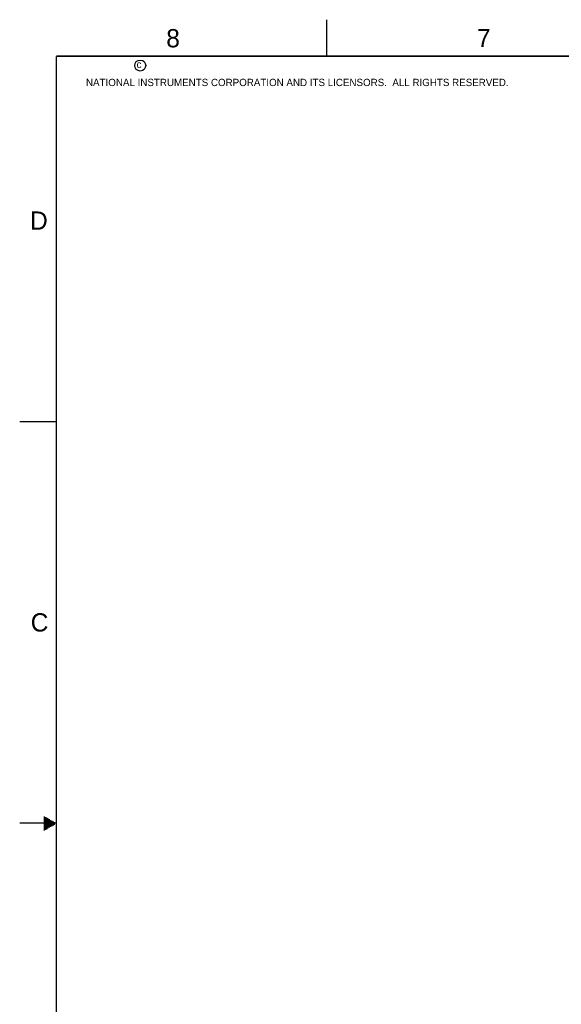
# Model space of a CAD drawing. Header units: inches. Extents: x 0 to 34, y 0 to 22.
# Tile 2 of 103: x 0 to 7.4, y 8.5 to 22. Entities that reach past the tile are written whole.
import ezdxf

# ---------------------------------------------------------------- set-up
doc = ezdxf.new("R2010")
doc.units = ezdxf.units.IN
doc.header["$LTSCALE"] = 1.87
doc.header["$MEASUREMENT"] = 0
doc.layers.get('0').update_dxf_attribs({"linetype": 'CONTINUOUS'})
doc.styles.add('TEXTSTYLE_2', font='txt')

msp = doc.modelspace()

# ---------------------------------------------------------------- linework, layer by layer
at = {"color": 2, "linetype": 'CONTINUOUS'}
for p, q in [((4.2, 21.5), (4.2, 22)), ((0, 16.5), (0.5, 16.5)), ((0.3303, 11.09), (0.3441, 11.09)), ((0.3303, 11.08), (0.3614, 11.08)), ((0.3303, 11.07), (0.3788, 11.07)), ((0.3303, 11.06), (0.3961, 11.06)), ((0.5, 11), (0, 11)), ((0.3303, 11.05), (0.4134, 11.05)), ((0.3303, 11.04), (0.4307, 11.04)), ((0.3303, 11.03), (0.448, 11.03)), ((0.3303, 11.02), (0.4654, 11.02)), ((0.3303, 11.01), (0.4827, 11.01)), ((0.3303, 10.99), (0.4827, 10.99)), ((0.3303, 10.98), (0.4654, 10.98)), ((0.3303, 10.97), (0.448, 10.97)), ((0.3303, 10.96), (0.4307, 10.96)), ((0.3303, 10.95), (0.4134, 10.95)), ((0.3303, 10.94), (0.3961, 10.94)), ((0.3303, 10.93), (0.3788, 10.93)), ((0.3303, 10.92), (0.3614, 10.92)), ((0.3303, 10.91), (0.3441, 10.91))]:
    msp.add_line(p, q, dxfattribs=at)
at = {"color": 7, "linetype": 'CONTINUOUS', "const_width": 0.02}
for points in [[(0.5, 21.5), (0.5, 0.5)], [(33.5, 21.5), (0.5, 21.5)]]:
    msp.add_lwpolyline(points, dxfattribs=at)
at = {"color": 2, "linetype": 'CONTINUOUS'}
msp.add_circle((1.6484, 21.3727), 0.0754, dxfattribs=at)

# ---------------------------------------------------------------- texts
at = {"color": 2, "linetype": 'CONTINUOUS', "attachment_point": 1, "line_spacing_factor": 0.9, "style": 'TEXTSTYLE_2'}
for s, insert, char_height, width in [('8', (2.0046, 21.8713), 0.25, 0.25), ('7', (6.2556, 21.8743), 0.25, 0.25), ('c', (1.599, 21.4388), 0.1, 0.1), ('NATIONAL INSTRUMENTS CORPORATION AND ITS LICENSORS.  ALL RIGHTS RESERVED.', (0.9071, 21.1911), 0.1, 7.3), ('D', (0.1424, 19.375), 0.25, 0.25), ('C', (0.1508, 13.8746), 0.25, 0.25)]:
    msp.add_mtext(s, dxfattribs=dict(at, insert=insert, char_height=char_height, width=width))

doc.saveas('drawing.dxf')
